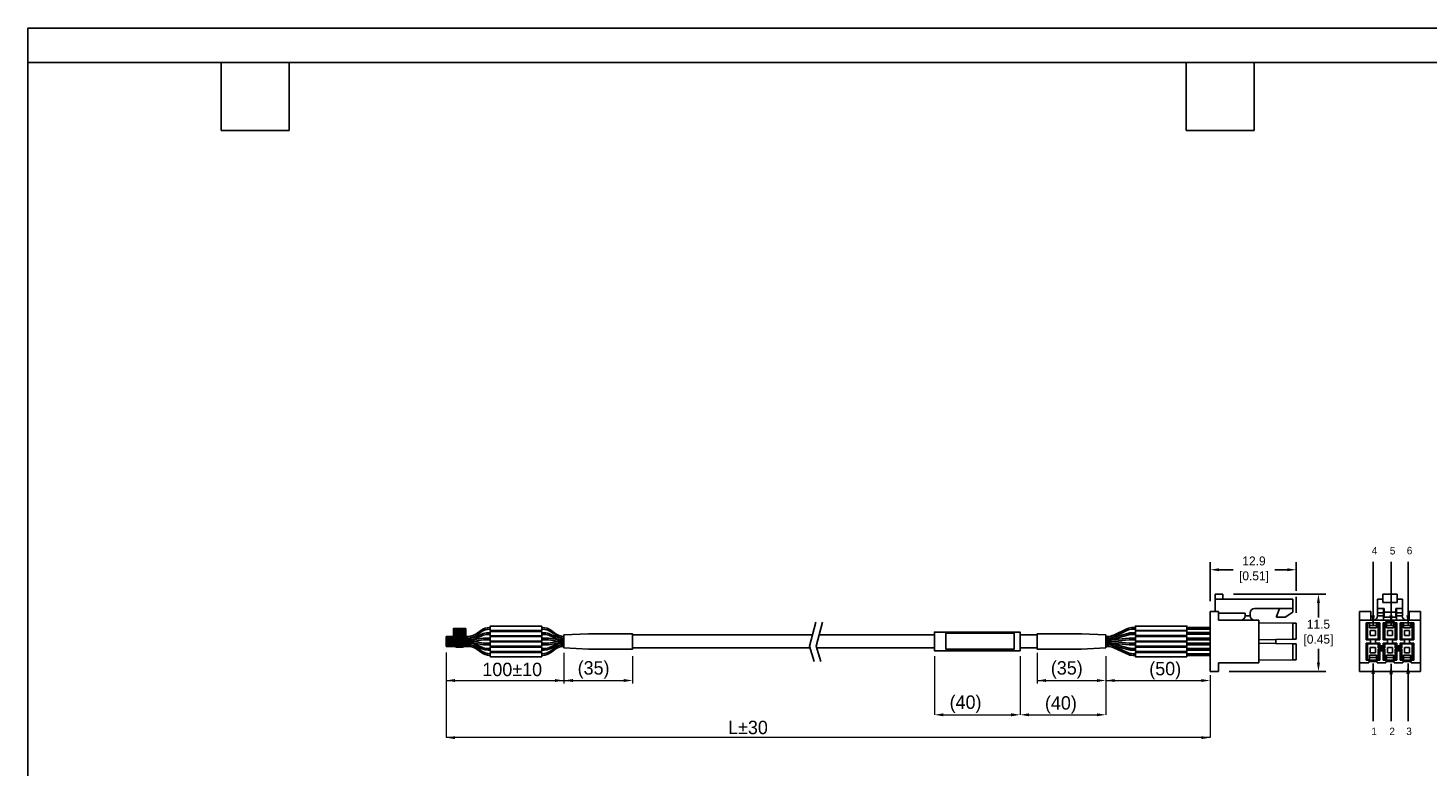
# Model space of a CAD drawing. Header units: inches. Extents: x 0 to 814, y 0 to 621.
# Tile 2 of 3: x 0 to 470, y 373 to 621. Entities that reach past the tile are written whole.
import ezdxf

# ---------------------------------------------------------------- set-up
doc = ezdxf.new("R2010")
doc.units = ezdxf.units.IN
doc.header["$LTSCALE"] = 10
doc.header["$MEASUREMENT"] = 0
doc.layers.add('TEXT', color=140, linetype='Continuous')
doc.dimstyles.get("Standard").update_dxf_attribs({"dimtxt": 6, "dimasz": 6.5, "dimexe": 2.5, "dimexo": 3.5, "dimgap": 1.25, "dimtad": 0, "dimtih": 1, "dimtoh": 1, "dimdec": 1, "dimzin": 0, "dimdsep": 46, "dimtxsty": 'Standard', "dimcen": 0, "dimadec": 0, "dimazin": 0, "dimtfac": 1, "dimtdec": 1, "dimtofl": 0, "dimtmove": 0, "dimatfit": 3, "dimfxl": 0, "dimtolj": 1, "dimtzin": 0, "dimarcsym": 0})

# ---------------------------------------------------------------- blocks, each defined once
blk = doc.blocks.new('*D35')
at = {"layer": 'DEFPOINTS', "color": 0}
for p in [(425.52, 439.44), (396.66, 425.45), (425.52, 421.47)]:
    blk.add_point(p, dxfattribs=at)
at = {"layer": 'TEXT', "color": 0, "lineweight": -2}
for p, q in [((396.66, 428.95), (396.66, 441.94)), ((425.52, 432.33), (425.52, 441.94)), ((399.66, 439.44), (404.37, 439.44)), ((422.52, 439.44), (418.37, 439.44)), ((425.52, 424.97), (425.52, 430.35))]:
    blk.add_line(p, q, dxfattribs=at)
at = {"layer": 'TEXT', "color": 0}
for points in [[(399.66, 439.94), (399.66, 438.94), (396.66, 439.44)], [(422.52, 439.94), (422.52, 438.94), (425.52, 439.44)]]:
    blk.add_solid(points, dxfattribs=at)
at = {"layer": 'TEXT', "color": 0, "insert": (411.37, 439.44), "char_height": 3, "attachment_point": 5}
blk.add_mtext('\\A1;12.9\\P[0.51]', dxfattribs=at)
blk = doc.blocks.new('*D36')
at = {"layer": 'DEFPOINTS', "color": 0}
for p in [(400.95, 431.26), (399.52, 405.28), (433, 405.28)]:
    blk.add_point(p, dxfattribs=at)
at = {"layer": 'TEXT', "color": 0, "lineweight": -2}
for p, q in [((404.45, 431.26), (435.5, 431.26)), ((433, 428.26), (433, 423.45)), ((433, 408.28), (433, 412.95)), ((403.02, 405.28), (435.5, 405.28))]:
    blk.add_line(p, q, dxfattribs=at)
at = {"layer": 'TEXT', "color": 0}
for points in [[(432.5, 428.26), (433.5, 428.26), (433, 431.26)], [(432.5, 408.28), (433.5, 408.28), (433, 405.28)]]:
    blk.add_solid(points, dxfattribs=at)
at = {"layer": 'TEXT', "color": 0, "insert": (433, 418.2), "char_height": 3, "attachment_point": 5}
blk.add_mtext('\\A1;11.5\\P[0.45]', dxfattribs=at)

msp = doc.modelspace()

# ---------------------------------------------------------------- hatches: boundary and pattern name
h = msp.add_hatch()
h.set_pattern_fill('ANSI31', color=256, scale=0.1)
h.set_pattern_definition([(45, (-3575.92733, -40.52797), (-0.224506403, 0.224506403), [])])
edge = h.paths.add_edge_path()
edge.add_line((142.75, 417.33), (146.9, 417.33))
edge.add_line((146.9, 417.33), (146.9, 419.7))
edge.add_line((146.9, 419.7), (142.75, 419.7))
edge.add_line((142.75, 419.7), (142.75, 417.33))
edge.add_line((142.75, 417.33), (143.64, 417.33))
edge.add_line((143.64, 417.33), (143.64, 413.45))
edge.add_line((143.64, 413.45), (146.01, 413.45))
edge.add_line((146.01, 413.45), (146.01, 417.33))

# ---------------------------------------------------------------- linework, layer by layer
for p, q in [((398.37, 431.26), (400.95, 431.26)), ((398.37, 429.54), (398.37, 431.26)), ((424.38, 429.54), (398.37, 429.54)), ((398.37, 429.54), (398.37, 425.45)), ((400.95, 429.54), (400.95, 431.26)), ((424.38, 426.4), (424.38, 429.54)), ((452.86, 426.4), (452.86, 429.54)), ((452.86, 429.54), (454.57, 429.54)), ((454.57, 429.54), (454.57, 431.26)), ((454.57, 431.26), (459.43, 431.26)), ((454.57, 429.54), (454.57, 428.4)), ((454.57, 428.4), (459.43, 428.4)), ((459.43, 431.26), (459.43, 429.54)), ((459.43, 428.4), (459.43, 429.54)), ((459.43, 429.54), (461.15, 429.54)), ((461.15, 426.4), (461.15, 429.54)), ((399.52, 425.45), (396.66, 425.45)), ((396.66, 425.45), (396.66, 405.28)), ((399.52, 422.51), (399.52, 425.45)), ((399.52, 424.85), (408.38, 424.85)), ((408.38, 423.94), (408.38, 424.85)), ((410.09, 423.94), (408.38, 423.94)), ((410.09, 424.97), (410.09, 423.94)), ((424.38, 426.4), (411.52, 426.4)), ((418.95, 423.77), (419.81, 426.12)), ((418.95, 423.48), (418.95, 423.77)), ((421.84, 423.48), (418.95, 423.48)), ((419.81, 426.12), (419.81, 426.4)), ((424.38, 425.2), (421.84, 423.48)), ((424.38, 426.4), (424.38, 425.2)), ((446.77, 425.45), (450.57, 425.45)), ((446.77, 422.51), (446.77, 425.45)), ((450.57, 425.45), (450.57, 422.51)), ((452.86, 426.4), (455, 426.4)), ((452.86, 426.4), (452.86, 424.97)), ((452.86, 424.97), (454.86, 424.97)), ((452.86, 424.97), (452.86, 423.94)), ((452.86, 423.94), (454.86, 423.94)), ((454.86, 424.97), (454.86, 426.4)), ((454.86, 423.94), (454.86, 424.97)), ((454.86, 422.51), (454.86, 423.94)), ((455, 426.4), (455, 425.2)), ((455, 425.2), (459, 425.2)), ((455, 425.2), (455, 423.48)), ((455, 423.48), (459, 423.48)), ((459, 425.2), (459, 426.4)), ((459, 426.4), (461.15, 426.4)), ((459, 423.48), (459, 425.2)), ((459.14, 426.4), (459.14, 424.97)), ((459.14, 424.97), (461.15, 424.97)), ((459.14, 424.97), (459.14, 423.94)), ((459.14, 423.94), (461.15, 423.94)), ((459.14, 423.94), (459.14, 422.51)), ((461.15, 424.97), (461.15, 426.4)), ((461.15, 423.94), (461.15, 424.97)), ((463.43, 425.45), (467.23, 425.45)), ((463.43, 422.51), (463.43, 425.45)), ((467.23, 422.51), (467.23, 425.45)), ((155.12, 418.29), (154.36, 418.29)), ((172.4, 418.29), (173.17, 418.29)), ((364, 416.69), (369.06, 418.1)), ((371.58, 418.29), (370.41, 418.29)), ((371.58, 419.5), (370.84, 419.5)), ((388.86, 420.09), (396.66, 420.09)), ((388.86, 419.54), (396.66, 419.54)), ((388.86, 418.44), (396.66, 418.44)), ((412.95, 422.51), (399.52, 422.51)), ((412.95, 408.22), (412.95, 422.51)), ((424.38, 421.49), (412.95, 421.65)), ((424.38, 421.49), (424.38, 416.1)), ((425.52, 421.47), (424.38, 421.49)), ((425.52, 421.47), (425.52, 416.12)), ((446.77, 408.22), (446.77, 422.51)), ((446.77, 422.51), (455.57, 422.51)), ((449.17, 421.49), (449, 421.65)), ((449, 421.65), (453.57, 421.65)), ((449, 421.65), (449, 415.94)), ((449.51, 421.47), (449.17, 421.49)), ((449.17, 421.49), (449.17, 416.1)), ((449.51, 421.47), (450.14, 421.47)), ((449.51, 421.47), (449.51, 416.12)), ((450.14, 421.47), (450.14, 421.59)), ((452.43, 421.59), (450.14, 421.59)), ((450.14, 419.97), (450.14, 421.47)), ((450.14, 420.79), (452.43, 420.79)), ((450.14, 419.97), (452.43, 419.97)), ((450.4, 419.11), (450.4, 417.34)), ((452.17, 419.11), (450.4, 419.11)), ((452.17, 417.34), (452.17, 419.11)), ((452.43, 421.59), (452.43, 421.47)), ((452.43, 421.47), (453.06, 421.47)), ((452.43, 419.97), (452.43, 421.47)), ((453.4, 421.49), (453.06, 421.47)), ((453.06, 421.47), (453.06, 416.12)), ((453.57, 421.65), (453.4, 421.49)), ((453.4, 421.49), (453.4, 416.1)), ((453.57, 421.65), (453.57, 415.94)), ((454.88, 421.49), (454.72, 421.65)), ((454.72, 421.65), (459.29, 421.65)), ((454.72, 421.65), (454.72, 415.94)), ((455.23, 421.47), (454.88, 421.49)), ((454.88, 421.49), (454.88, 416.1)), ((455.23, 421.47), (455.23, 416.12)), ((455.23, 421.47), (455.86, 421.47)), ((455.57, 422.51), (455.57, 422.05)), ((455.57, 422.51), (458.43, 422.51)), ((455.57, 422.05), (458.43, 422.05)), ((455.86, 421.47), (455.86, 421.59)), ((458.14, 421.59), (455.86, 421.59)), ((455.86, 419.97), (455.86, 421.47)), ((455.86, 420.79), (458.14, 420.79)), ((455.86, 419.97), (458.14, 419.97)), ((457.89, 419.11), (456.12, 419.11)), ((456.12, 419.11), (456.12, 417.34)), ((457.89, 417.34), (457.89, 419.11)), ((458.14, 421.59), (458.14, 421.47)), ((458.14, 419.97), (458.14, 421.47)), ((458.14, 421.47), (458.78, 421.47)), ((458.43, 422.05), (458.43, 422.51)), ((458.43, 422.51), (467.23, 422.51)), ((459.12, 421.49), (458.78, 421.47)), ((458.78, 421.47), (458.78, 416.12)), ((459.29, 421.65), (459.12, 421.49)), ((459.12, 421.49), (459.12, 416.1)), ((459.29, 421.65), (459.29, 415.94)), ((460.6, 421.49), (460.43, 421.65)), ((460.43, 421.65), (465, 421.65)), ((460.43, 421.65), (460.43, 415.94)), ((460.94, 421.47), (460.6, 421.49)), ((460.6, 421.49), (460.6, 416.1)), ((460.94, 421.47), (460.94, 416.12)), ((460.94, 421.47), (461.57, 421.47)), ((461.57, 421.47), (461.57, 421.59)), ((463.86, 421.59), (461.57, 421.59)), ((461.57, 419.97), (461.57, 421.47)), ((461.57, 420.79), (463.86, 420.79)), ((461.57, 419.97), (463.86, 419.97)), ((463.6, 419.11), (461.83, 419.11)), ((461.83, 419.11), (461.83, 417.34)), ((463.6, 417.34), (463.6, 419.11)), ((463.86, 421.59), (463.86, 421.47)), ((463.86, 419.97), (463.86, 421.47)), ((463.86, 421.47), (464.49, 421.47)), ((464.83, 421.49), (464.49, 421.47)), ((464.49, 421.47), (464.49, 416.12)), ((465, 421.65), (464.83, 421.49)), ((464.83, 421.49), (464.83, 416.1)), ((465, 421.65), (465, 415.94)), ((467.23, 408.22), (467.23, 422.51)), ((140.27, 417.07), (140.27, 413.71)), ((147.67, 416.51), (148.29, 416.51)), ((147.67, 414.27), (148.29, 414.27)), ((148.28, 414.83), (149, 414.83)), ((148.29, 415.95), (149, 415.95)), ((149, 415.39), (149, 415.39)), ((149.75, 414.77), (152.89, 414.29)), ((149.76, 416.01), (152.89, 416.49)), ((152.89, 414.85), (149.76, 415.33)), ((150.37, 416.96), (152.27, 417.84)), ((150.37, 413.81), (152.27, 412.94)), ((155.12, 416.54), (153.64, 416.54)), ((155.12, 415.98), (153.64, 415.98)), ((155.12, 414.79), (153.64, 414.79)), ((155.12, 414.23), (153.64, 414.23)), ((155.12, 417.73), (154.36, 417.73)), ((172.4, 417.73), (173.17, 417.73)), ((172.4, 416.54), (173.89, 416.54)), ((172.4, 415.98), (173.89, 415.98)), ((172.4, 414.79), (173.89, 414.79)), ((172.4, 414.23), (173.89, 414.23)), ((177.77, 416.01), (174.64, 416.49)), ((174.64, 414.85), (177.77, 415.33)), ((177.78, 414.77), (174.64, 414.29)), ((177.16, 416.96), (175.26, 417.84)), ((177.16, 413.81), (175.26, 412.94)), ((179.24, 415.95), (178.53, 415.95)), ((178.53, 415.39), (178.53, 415.39)), ((179.25, 414.83), (178.53, 414.83)), ((179.24, 416.51), (179.83, 416.51)), ((179.24, 414.27), (179.83, 414.27)), ((179.83, 417.07), (179.83, 413.71)), ((202.89, 417.58), (263.24, 417.58)), ((265.42, 417.58), (304.12, 417.58)), ((332.89, 417.58), (338.6, 417.58)), ((362.22, 416.5), (362.65, 416.5)), ((362.22, 414.27), (362.65, 414.27)), ((362.65, 415.94), (363.1, 415.94)), ((363.1, 414.83), (362.65, 414.83)), ((363.57, 415.97), (369.49, 416.52)), ((363.57, 414.81), (369.49, 414.25)), ((364, 414.08), (369.06, 412.67)), ((371.58, 416.54), (369.95, 416.54)), ((371.58, 414.23), (369.95, 414.23)), ((388.86, 417.88), (396.66, 417.88)), ((388.86, 416.54), (396.66, 416.54)), ((388.86, 415.98), (396.66, 415.98)), ((388.86, 414.79), (396.66, 414.79)), ((388.86, 414.23), (396.66, 414.23)), ((412.95, 415.94), (424.38, 416.1)), ((424.38, 414.63), (412.95, 414.8)), ((418.66, 416.02), (418.66, 414.71)), ((424.38, 416.1), (425.52, 416.12)), ((424.38, 414.63), (424.38, 409.24)), ((425.52, 414.62), (424.38, 414.63)), ((425.52, 409.26), (425.52, 414.62)), ((449, 415.94), (449.17, 416.1)), ((449, 415.94), (450.43, 415.94)), ((449.17, 414.63), (449, 414.8)), ((449, 414.8), (450.43, 414.8)), ((449, 414.8), (449, 409.08)), ((449.17, 416.1), (449.51, 416.12)), ((449.51, 414.62), (449.17, 414.63)), ((449.17, 414.63), (449.17, 409.24)), ((449.51, 416.12), (453.06, 416.12)), ((449.51, 409.26), (449.51, 414.62)), ((449.51, 414.62), (453.06, 414.62)), ((450.4, 417.34), (452.17, 417.34)), ((452.17, 413.4), (450.4, 413.4)), ((450.4, 413.4), (450.4, 411.62)), ((450.43, 416.02), (452.14, 416.02)), ((450.43, 416.02), (450.43, 414.71)), ((452.14, 414.71), (450.43, 414.71)), ((452.14, 414.71), (452.14, 416.02)), ((452.14, 415.94), (453.57, 415.94)), ((452.14, 414.8), (453.57, 414.8)), ((452.17, 411.62), (452.17, 413.4)), ((453.06, 416.12), (453.4, 416.1)), ((453.4, 414.63), (453.06, 414.62)), ((453.06, 414.62), (453.06, 413.19)), ((453.06, 413.19), (453.39, 413.52)), ((453.39, 413.52), (454.9, 413.52)), ((453.39, 413.52), (453.4, 413.52)), ((453.4, 416.1), (453.57, 415.94)), ((453.57, 414.8), (453.4, 414.63)), ((453.4, 414.63), (453.4, 413.52)), ((453.4, 413.52), (453.57, 413.92)), ((453.57, 414.8), (453.57, 413.92)), ((453.57, 413.92), (454.72, 413.92)), ((454.72, 415.94), (454.88, 416.1)), ((454.72, 415.94), (456.14, 415.94)), ((454.88, 414.63), (454.72, 414.8)), ((454.72, 414.8), (456.14, 414.8)), ((454.72, 414.8), (454.72, 413.92)), ((454.72, 413.92), (454.88, 413.52)), ((454.88, 416.1), (455.23, 416.12)), ((455.23, 414.62), (454.88, 414.63)), ((454.88, 414.63), (454.88, 413.52)), ((454.88, 413.52), (454.9, 413.52)), ((454.9, 413.52), (455.23, 413.19)), ((455.23, 416.12), (458.78, 416.12)), ((455.23, 413.19), (455.23, 414.62)), ((455.23, 414.62), (458.78, 414.62)), ((456.12, 417.34), (457.89, 417.34)), ((457.89, 413.4), (456.12, 413.4)), ((456.12, 413.4), (456.12, 411.62)), ((456.14, 416.02), (457.86, 416.02)), ((456.14, 416.02), (456.14, 414.71)), ((457.86, 414.71), (456.14, 414.71)), ((457.86, 414.71), (457.86, 416.02)), ((457.86, 415.94), (459.29, 415.94)), ((457.86, 414.8), (459.29, 414.8)), ((457.89, 411.62), (457.89, 413.4)), ((458.78, 416.12), (459.12, 416.1)), ((459.12, 414.63), (458.78, 414.62)), ((458.78, 414.62), (458.78, 413.19)), ((458.78, 413.19), (459.1, 413.52)), ((459.1, 413.52), (460.62, 413.52)), ((459.1, 413.52), (459.12, 413.52)), ((459.12, 416.1), (459.29, 415.94)), ((459.29, 414.8), (459.12, 414.63)), ((459.12, 414.63), (459.12, 413.52)), ((459.12, 413.52), (459.29, 413.92)), ((459.29, 414.8), (459.29, 413.92)), ((459.29, 413.92), (460.43, 413.92)), ((460.43, 415.94), (460.6, 416.1)), ((460.43, 415.94), (461.86, 415.94)), ((460.6, 414.63), (460.43, 414.8)), ((460.43, 414.8), (461.86, 414.8)), ((460.43, 414.8), (460.43, 413.92)), ((460.43, 413.92), (460.6, 413.52)), ((460.6, 416.1), (460.94, 416.12)), ((460.94, 414.62), (460.6, 414.63)), ((460.6, 414.63), (460.6, 413.52)), ((460.6, 413.52), (460.62, 413.52)), ((460.62, 413.52), (460.94, 413.19)), ((460.94, 416.12), (464.49, 416.12)), ((460.94, 413.19), (460.94, 414.62)), ((460.94, 414.62), (464.49, 414.62)), ((461.83, 417.34), (463.6, 417.34)), ((463.6, 413.4), (461.83, 413.4)), ((461.83, 413.4), (461.83, 411.62)), ((461.86, 416.02), (463.57, 416.02)), ((461.86, 416.02), (461.86, 414.71)), ((463.57, 414.71), (461.86, 414.71)), ((463.57, 414.71), (463.57, 416.02)), ((463.57, 415.94), (465, 415.94)), ((463.57, 414.8), (465, 414.8)), ((463.6, 411.62), (463.6, 413.4)), ((464.49, 416.12), (464.83, 416.1)), ((464.83, 414.63), (464.49, 414.62)), ((464.49, 414.62), (464.49, 409.26)), ((464.83, 416.1), (465, 415.94)), ((465, 414.8), (464.83, 414.63)), ((464.83, 414.63), (464.83, 409.24)), ((465, 414.8), (465, 409.08)), ((155.12, 413.04), (154.36, 413.04)), ((155.12, 412.49), (154.36, 412.49)), ((155.12, 411.27), (154.97, 411.27)), ((155.12, 410.71), (154.97, 410.71)), ((172.4, 413.04), (173.17, 413.04)), ((172.4, 412.49), (173.17, 412.49)), ((371.58, 412.48), (370.41, 412.48)), ((388.86, 413.04), (396.66, 413.04)), ((388.86, 412.48), (396.66, 412.48)), ((388.86, 411.27), (396.66, 411.27)), ((388.86, 410.71), (396.66, 410.71)), ((412.95, 409.08), (424.38, 409.24)), ((424.38, 409.24), (425.52, 409.26)), ((449, 409.08), (449.17, 409.24)), ((449, 409.08), (453.57, 409.08)), ((449.17, 409.24), (449.51, 409.26)), ((449.51, 409.26), (450.14, 409.26)), ((450.14, 410.77), (450.14, 409.26)), ((452.43, 410.77), (450.14, 410.77)), ((452.43, 409.95), (450.14, 409.95)), ((450.14, 409.14), (450.14, 409.26)), ((450.14, 409.14), (452.43, 409.14)), ((450.4, 411.62), (452.17, 411.62)), ((452.43, 410.77), (452.43, 409.26)), ((452.43, 409.26), (453.06, 409.26)), ((452.43, 409.26), (452.43, 409.14)), ((453.06, 413.19), (455.23, 413.19)), ((453.06, 412.92), (455.23, 412.92)), ((453.06, 412.92), (453.06, 409.26)), ((453.39, 412.59), (453.06, 412.92)), ((453.06, 409.26), (453.4, 409.24)), ((453.39, 412.59), (454.9, 412.59)), ((453.4, 412.58), (453.39, 412.59)), ((453.4, 412.58), (453.4, 409.24)), ((453.57, 412.19), (453.4, 412.58)), ((453.4, 409.24), (453.57, 409.08)), ((453.57, 412.19), (454.72, 412.19)), ((453.57, 412.19), (453.57, 409.08)), ((454.88, 412.58), (454.72, 412.19)), ((454.72, 412.19), (454.72, 409.08)), ((454.72, 409.08), (454.88, 409.24)), ((454.72, 409.08), (459.29, 409.08)), ((454.9, 412.59), (454.88, 412.58)), ((454.88, 412.58), (454.88, 409.24)), ((454.88, 409.24), (455.23, 409.26)), ((455.23, 412.92), (454.9, 412.59)), ((455.23, 409.26), (455.23, 412.92)), ((455.23, 409.26), (455.86, 409.26)), ((458.14, 410.77), (455.86, 410.77)), ((455.86, 410.77), (455.86, 409.26)), ((458.14, 409.95), (455.86, 409.95)), ((455.86, 409.14), (455.86, 409.26)), ((455.86, 409.14), (458.14, 409.14)), ((456.12, 411.62), (457.89, 411.62)), ((458.14, 410.77), (458.14, 409.26)), ((458.14, 409.26), (458.78, 409.26)), ((458.14, 409.26), (458.14, 409.14)), ((458.78, 413.19), (460.94, 413.19)), ((458.78, 412.92), (460.94, 412.92)), ((458.78, 412.92), (458.78, 409.26)), ((459.1, 412.59), (458.78, 412.92)), ((458.78, 409.26), (459.12, 409.24)), ((459.1, 412.59), (460.62, 412.59)), ((459.12, 412.58), (459.1, 412.59)), ((459.12, 412.58), (459.12, 409.24)), ((459.29, 412.19), (459.12, 412.58)), ((459.12, 409.24), (459.29, 409.08)), ((459.29, 412.19), (460.43, 412.19)), ((459.29, 412.19), (459.29, 409.08)), ((460.6, 412.58), (460.43, 412.19)), ((460.43, 412.19), (460.43, 409.08)), ((460.43, 409.08), (460.6, 409.24)), ((460.43, 409.08), (465, 409.08)), ((460.62, 412.59), (460.6, 412.58)), ((460.6, 412.58), (460.6, 409.24)), ((460.6, 409.24), (460.94, 409.26)), ((460.94, 412.92), (460.62, 412.59)), ((460.94, 409.26), (460.94, 412.92)), ((460.94, 409.26), (461.57, 409.26)), ((463.86, 410.77), (461.57, 410.77)), ((461.57, 410.77), (461.57, 409.26)), ((463.86, 409.95), (461.57, 409.95)), ((461.57, 409.14), (461.57, 409.26)), ((461.57, 409.14), (463.86, 409.14)), ((461.83, 411.62), (463.6, 411.62)), ((463.86, 410.77), (463.86, 409.26)), ((463.86, 409.26), (463.86, 409.14)), ((463.86, 409.26), (464.49, 409.26)), ((464.49, 409.26), (464.83, 409.24)), ((464.83, 409.24), (465, 409.08)), ((396.66, 405.28), (399.52, 405.28)), ((399.52, 408.22), (412.95, 408.22)), ((399.52, 405.28), (399.52, 408.22)), ((446.77, 408.22), (449.86, 408.22)), ((446.77, 405.28), (446.77, 408.22)), ((446.77, 405.28), (467.23, 405.28)), ((452.72, 408.68), (449.86, 408.68)), ((449.86, 408.68), (449.86, 408.22)), ((452.72, 408.22), (452.72, 408.68)), ((452.72, 408.22), (455.57, 408.22)), ((458.43, 408.68), (455.57, 408.68)), ((455.57, 408.68), (455.57, 408.22)), ((458.43, 408.22), (458.43, 408.68)), ((458.43, 408.22), (461.29, 408.22)), ((464.15, 408.68), (461.29, 408.68)), ((461.29, 408.68), (461.29, 408.22)), ((464.15, 408.22), (464.15, 408.68)), ((464.15, 408.22), (467.23, 408.22)), ((467.23, 405.28), (467.23, 408.22))]:
    msp.add_line(p, q)
at = {"lineweight": 15}
for p, q in [((140.27, 411.7), (140.27, 401.28)), ((140.27, 411.7), (140.27, 383.12)), ((179.83, 411.59), (179.83, 401.28)), ((179.83, 411.59), (179.83, 401.28)), ((202.89, 410.45), (202.89, 401.28)), ((304.12, 410.45), (304.12, 390.78)), ((332.89, 410.45), (332.89, 401.28)), ((332.89, 410.45), (332.89, 390.78)), ((338.6, 411.59), (338.6, 401.28)), ((361.66, 410.45), (361.66, 390.78)), ((361.66, 410.45), (361.66, 401.28)), ((361.66, 408.69), (361.66, 401.28)), ((396.66, 404.1), (396.66, 383.12)), ((396.66, 404.1), (396.66, 401.28)), ((140.27, 402.28), (176.83, 402.28)), ((177.12, 402.28), (199.89, 402.28)), ((338.6, 402.28), (358.66, 402.28)), ((361.66, 402.28), (393.66, 402.28)), ((307.12, 390.78), (329.89, 390.78)), ((335.89, 390.78), (358.66, 390.78)), ((396.66, 383.12), (140.27, 383.12))]:
    msp.add_line(p, q, dxfattribs=at)
for points in [[(140.27, 417.07), (147.67, 417.07, 0.165969), (150.73, 418.11), (151.91, 419.02, -0.165969), (154.97, 420.07), (155.12, 420.07)], [(140.27, 416.51), (147.67, 416.51, 0.165969), (150.73, 417.55), (151.91, 418.46, -0.165969), (154.97, 419.51), (155.12, 419.51)], [(179.83, 417.07, -0.164474), (176.8, 418.11), (175.62, 419.02, 0.165969), (172.56, 420.07), (172.4, 420.07)], [(179.83, 416.51, -0.164474), (176.8, 417.55), (175.62, 418.46, 0.165969), (172.56, 419.51), (172.4, 419.51)], [(361.66, 417.06), (362.22, 417.06, 0.110319), (364.35, 417.54), (368.71, 419.59, -0.110319), (370.84, 420.06), (371.58, 420.06)], [(361.66, 416.5), (362.22, 416.5, 0.110319), (364.35, 416.98), (368.71, 419.03)], [(140.27, 415.95), (148.29, 415.95, 0.108127), (150.37, 416.4), (152.27, 417.28)], [(140.27, 415.39), (149, 415.39, 0.038025), (149.76, 415.45), (152.89, 415.93)], [(140.27, 414.83), (148.28, 414.83, -0.108127), (150.37, 414.37), (152.27, 413.5)], [(140.27, 414.27), (147.67, 414.27, -0.165969), (150.73, 413.23), (151.91, 412.31)], [(140.27, 413.71), (147.67, 413.71, -0.165969), (150.73, 412.67), (151.91, 411.75)], [(179.83, 415.39), (178.53, 415.39, -0.038025), (177.77, 415.45), (174.64, 415.93)], [(179.83, 415.95), (179.24, 415.95, -0.108127), (177.16, 416.4), (175.26, 417.28)], [(179.83, 414.83), (179.25, 414.83, 0.108127), (177.16, 414.37), (175.26, 413.5)], [(179.83, 414.27, 0.164474), (176.8, 413.23), (175.62, 412.31)], [(179.83, 413.71, 0.164474), (176.8, 412.67), (175.62, 411.75)], [(361.66, 415.94), (362.65, 415.94, 0.068281), (364, 416.13), (369.06, 417.55, -0.068281), (370.41, 417.73), (371.58, 417.73)], [(361.66, 415.39), (363.1, 415.39, 0.023243), (363.57, 415.41), (369.49, 415.96, -0.023243), (369.95, 415.98), (371.58, 415.98)], [(361.66, 415.39), (363.1, 415.39, -0.023243), (363.57, 415.36), (369.49, 414.81, 0.023243), (369.95, 414.79), (371.58, 414.79)], [(361.66, 414.83), (362.65, 414.83, -0.068281), (364, 414.64), (369.06, 413.23, 0.068281), (370.41, 413.04), (371.58, 413.04)], [(361.66, 414.27), (362.22, 414.27, -0.110319), (364.35, 413.79), (368.71, 411.74, 0.110319), (370.84, 411.27), (371.58, 411.27)], [(361.66, 413.71), (362.22, 413.71, -0.110319), (364.35, 413.23), (368.71, 411.18, 0.110319), (370.84, 410.71), (371.58, 410.71)]]:
    msp.add_lwpolyline(points, format="xyb")
for points in [[(146.9, 417.33), (146.9, 419.7), (142.75, 419.7), (142.75, 417.33), (143.64, 417.33), (143.64, 413.45), (146.01, 413.45), (146.01, 417.33)], [(264.37, 421.81), (262.24, 413.85), (263.81, 408.71)], [(266.55, 421.81), (264.42, 413.85), (265.99, 408.71)], [(388.86, 417.42), (388.86, 418.9), (371.58, 418.9), (371.58, 417.42), (388.86, 417.42)], [(142.75, 417.33), (146.9, 417.33)], [(179.83, 413.21), (188.04, 412.83), (202.89, 412.83), (202.89, 417.94), (188.04, 417.94), (179.83, 417.56), (179.83, 413.21)], [(361.66, 413.21), (353.45, 412.83), (338.6, 412.83), (338.6, 417.94), (353.45, 417.94), (361.66, 417.56), (361.66, 413.21)], [(202.89, 413.19), (262.44, 413.19)], [(264.62, 413.19), (304.12, 413.19)], [(332.89, 413.19), (338.6, 413.19)]]:
    msp.add_lwpolyline(points)
for points in [[(172.4, 420.53), (155.12, 420.53), (155.12, 419.04), (172.4, 419.04)], [(172.4, 418.76), (155.12, 418.76), (155.12, 417.27), (172.4, 417.27)], [(332.89, 412.24), (304.12, 412.24), (304.12, 418.53), (332.89, 418.53)], [(307.93, 412.77), (330.88, 412.77), (330.88, 418.13), (307.93, 418.13)], [(388.86, 419.07), (388.86, 420.56), (371.58, 420.56), (371.58, 419.07)], [(172.4, 417.01), (155.12, 417.01), (155.12, 415.52), (172.4, 415.52)], [(172.4, 413.77), (155.12, 413.77), (155.12, 415.26), (172.4, 415.26)], [(172.4, 412.02), (155.12, 412.02), (155.12, 413.51), (172.4, 413.51)], [(388.86, 415.52), (371.58, 415.52), (371.58, 417), (388.86, 417)], [(388.86, 413.77), (371.58, 413.77), (371.58, 415.25), (388.86, 415.25)], [(388.86, 412.02), (371.58, 412.02), (371.58, 413.51), (388.86, 413.51)], [(172.4, 410.25), (155.12, 410.25), (155.12, 411.73), (172.4, 411.73)], [(388.86, 410.24), (371.58, 410.24), (371.58, 411.73), (388.86, 411.73)]]:
    msp.add_lwpolyline(points, close=True)
for centre, radius, start, end in [((406.95, 423.94), 1.43, 270, 0), ((411.52, 424.97), 1.43, 90, 180), ((411.52, 423.94), 1.43, 180, 270), ((451.43, 423.94), 1.43, 270, 0), ((462.57, 423.94), 1.43, 180, 270), ((154.36, 413.29), 5, 90, 114.685), ((173.17, 413.29), 5, 65.315, 90), ((370.84, 414.5), 5, 90, 115.1814), ((370.41, 413.29), 5, 90, 105.6247), ((148.29, 421.51), 5, 270, 294.685), ((148.29, 409.27), 5, 65.315, 90), ((149, 420.95), 5, 270, 278.7106), ((149, 410.39), 5, 81.2894, 90), ((149, 409.83), 5, 81.2894, 89.9692), ((154.36, 412.73), 5, 90, 114.685), ((154.36, 418.04), 5, 245.315, 270), ((153.64, 411.54), 5, 90, 98.7106), ((153.64, 410.98), 5, 90, 98.7106), ((153.64, 419.79), 5, 261.2894, 270), ((153.64, 419.23), 5, 261.2894, 270), ((173.17, 412.73), 5, 65.315, 90), ((173.17, 418.04), 5, 270, 294.685), ((173.89, 411.54), 5, 81.2894, 90), ((173.89, 410.98), 5, 81.2894, 90), ((173.89, 419.79), 5, 270, 278.7106), ((173.89, 419.23), 5, 270, 278.7106), ((179.24, 421.51), 5, 245.315, 270), ((179.24, 409.27), 5, 90, 114.685), ((178.53, 420.95), 5, 261.2894, 270), ((178.53, 410.39), 5, 90, 98.7106), ((178.53, 409.83), 5, 90.0308, 98.7106), ((362.65, 421.5), 5, 270, 285.6247), ((362.65, 409.27), 5, 74.3753, 90), ((363.1, 420.94), 5, 270, 275.3259), ((363.1, 409.83), 5, 84.6741, 90), ((369.95, 411.54), 5, 90, 95.3259), ((369.95, 419.23), 5, 264.6741, 270), ((154.97, 416.27), 5, 232.3063, 270), ((154.97, 415.71), 5, 232.3063, 270), ((154.36, 417.49), 5, 245.315, 270), ((172.56, 416.27), 5, 270, 307.6937), ((172.56, 415.71), 5, 270, 307.6937), ((173.17, 417.49), 5, 270, 294.685), ((370.41, 417.48), 5, 254.3753, 270)]:
    msp.add_arc(centre, radius, start, end)
for points in [[(143.27, 402.78), (143.27, 401.78), (140.27, 402.28)], [(176.83, 402.78), (176.83, 401.78), (179.83, 402.28)], [(182.83, 402.78), (182.83, 401.78), (179.83, 402.28)], [(199.89, 402.78), (199.89, 401.78), (202.89, 402.28)], [(341.6, 402.78), (341.6, 401.78), (338.6, 402.28)], [(358.66, 402.78), (358.66, 401.78), (361.66, 402.28)], [(364.66, 402.78), (364.66, 401.78), (361.66, 402.28)], [(393.66, 402.78), (393.66, 401.78), (396.66, 402.28)], [(307.12, 391.28), (307.12, 390.28), (304.12, 390.78)], [(329.89, 391.28), (329.89, 390.28), (332.89, 390.78)], [(335.89, 391.28), (335.89, 390.28), (332.89, 390.78)], [(358.66, 391.28), (358.66, 390.28), (361.66, 390.78)], [(143.27, 383.62), (143.27, 382.62), (140.27, 383.12)], [(393.66, 383.62), (393.66, 382.62), (396.66, 383.12)]]:
    msp.add_solid(points)
at = {"layer": 'DEFPOINTS'}
msp.add_lwpolyline([(0, 0), (813.96, 0), (813.96, 621.17), (0, 621.17)], close=True, dxfattribs=at)
at = {"layer": 'TEXT'}
for p, q in [((0, 609.6), (800.1, 609.6)), ((0, 609.6), (0, 0)), ((64.77, 586.74), (64.77, 609.6)), ((87.63, 586.74), (87.63, 609.6)), ((388.62, 586.74), (388.62, 609.6)), ((411.48, 586.74), (411.48, 609.6)), ((64.77, 586.74), (87.63, 586.74)), ((388.62, 586.74), (411.48, 586.74))]:
    msp.add_line(p, q, dxfattribs=at)

# ---------------------------------------------------------------- texts
at = {"layer": 'TEXT', "attachment_point": 1}
for s, width, insert, char_height in [('4', 2.5, (450.93, 447.11), 2.5), ('5', 2.5, (456.95, 447.07), 2.5), ('6', 2.5, (462.64, 447.11), 2.5), ('(35)', 11.7917, (184.43, 408.77), 4.5), ('(35)', 11.7917, (343.2, 408.77), 4.5), ('(50)', 11.7917, (376.23, 408.52), 4.5), ('100%%P10', 11.7917, (152.46, 408.25), 4.5), ('(40)', 11.7917, (309.24, 397.27), 4.5), ('(40)', 11.7917, (341.23, 397.02), 4.5), ('L%%P30', 11.7917, (234.91, 388.79), 4.5), ('1', 2.5, (450.76, 386.49), 2.5), ('2', 2.5, (456.79, 386.45), 2.5), ('3', 2.5, (462.48, 386.49), 2.5)]:
    msp.add_mtext_dynamic_manual_height_columns(s, width=width, gutter_width=42.33, heights=[0], dxfattribs=dict(at, insert=insert, char_height=char_height))

# ---------------------------------------------------------------- dimensions: what is measured, and where the dimension line sits
at = {"layer": 'TEXT'}
dim = msp.add_linear_dim(base=(425.52, 439.44), p1=(396.66, 425.45), p2=(425.52, 421.47), text='12.9\\P[0.51]', dimstyle='Standard', override={"dimtxt": 3, "dimasz": 3, "dimpost": '\\X'}, dxfattribs=at)
dim.commit()
dim.dimension.update_dxf_attribs({"geometry": '*D35', "text_midpoint": (411.37, 439.44), "dimtype": 160})
dim = msp.add_linear_dim(base=(433, 405.28), p1=(400.95, 431.26), p2=(399.52, 405.28), angle=90, text='11.5\\P[0.45]', dimstyle='Standard', override={"dimtxt": 3, "dimasz": 3, "dimpost": '\\X'}, dxfattribs=at)
dim.commit()
dim.dimension.update_dxf_attribs({"geometry": '*D36', "text_midpoint": (433, 418.2), "dimtype": 160})

# ---------------------------------------------------------------- leaders
for points in [[(451.36, 420.66), (451.36, 442.07)], [(457.38, 420.62), (457.38, 442.07)], [(463.07, 420.66), (463.07, 442.07)], [(451.36, 407.95), (451.36, 388.67)], [(457.38, 407.9), (457.38, 388.63)], [(463.07, 407.95), (463.07, 388.67)]]:
    msp.add_leader(points, dimstyle='Standard', override={"dimtxt": 3.5, "dimasz": 3.5, "dimgap": 1.5}, dxfattribs=at)

doc.saveas('drawing.dxf')
